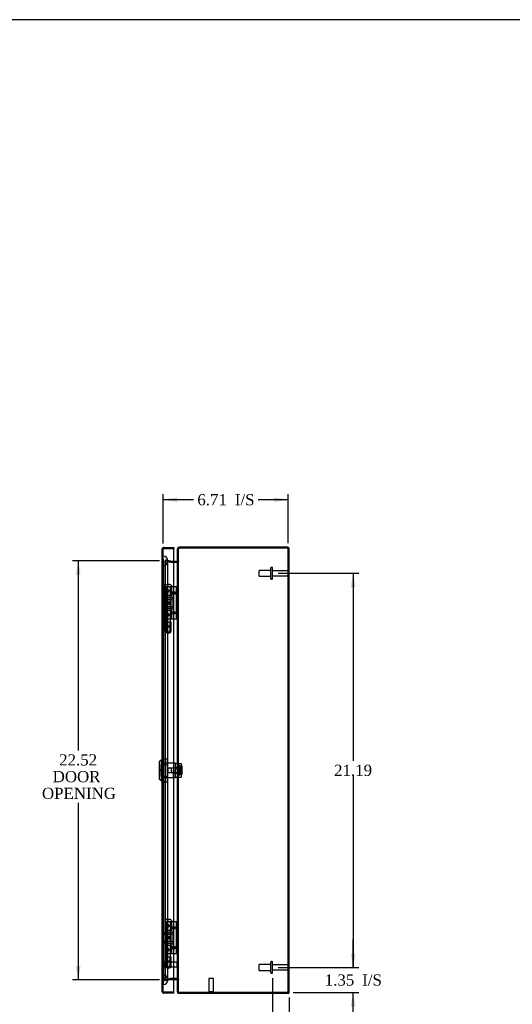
# Model space of a CAD drawing. Header units: inches. Extents: x 0 to 120, y -1 to 80.
# Tile 9 of 10: x 50 to 76, y 27 to 80. Entities that reach past the tile are written whole.
import ezdxf
from ezdxf.enums import TextEntityAlignment as Align
from ezdxf.lldxf.tags import DXFTag

# ---------------------------------------------------------------- set-up
doc = ezdxf.new("R2010")
doc.units = ezdxf.units.IN
doc.header["$MEASUREMENT"] = 0
for name, color, linetype in [('CAP02342', 7, 'Continuous'), ('COM55764-3', 7, 'Continuous'), ('COM55769-1', 7, 'Continuous'), ('COM70219', 7, 'Continuous'), ('Default', 7, 'Continuous'), ('HNG14573-1', 7, 'Continuous'), ('HNG14573-2', 7, 'Continuous'), ('LOK10000', 7, 'Continuous'), ('LOK10000CAM', 7, 'Continuous'), ('LOK10000NUT', 7, 'Continuous'), ('LOK10000SC', 7, 'Continuous'), ('PIN17645', 7, 'Continuous'), ('QLB20183', 7, 'Continuous'), ('STD21878', 7, 'Continuous'), ('STD26098', 7, 'Continuous')]:
    doc.layers.add(name, color=color, linetype=linetype)
doc.styles.add('SEACAD_Times_New_Roman', font='times.ttf')
tags = doc.linetypes.add('HIDDEN2', pattern=[0.1875, 0.125, -0.0625]).pattern_tags.tags
tags[6:7] = [DXFTag(74, 4), DXFTag(75, 0), DXFTag(340, '0'), DXFTag(46, 0.0), DXFTag(50, 0.0), DXFTag(44, 0.0), DXFTag(45, 0.0)]
tags[4:5] = [DXFTag(74, 4), DXFTag(75, 0), DXFTag(340, '0'), DXFTag(46, 0.0), DXFTag(50, 0.0), DXFTag(44, 0.0), DXFTag(45, 0.0)]
doc.dimstyles.new('HAMMOND_(STH_-_120x80)', dxfattribs={"dimtxt": 0.6, "dimasz": 0.75, "dimexe": 0.3, "dimexo": 0.3, "dimgap": 0.15, "dimtad": 0, "dimtih": 1, "dimtoh": 1, "dimzin": 0, "dimdsep": 46, "dimtxsty": 'SEACAD_Times_New_Roman', "dimblk1": '_SE_FILLED', "dimblk2": '_SE_FILLED', "dimsah": 1, "dimcen": 0.3, "dimadec": 0, "dimazin": 0, "dimtfac": 0.8, "dimtofl": 0, "dimtmove": 0, "dimatfit": 3, "dimfxl": 1, "dimtolj": 1, "dimtzin": 0, "dimarcsym": 0})

# ---------------------------------------------------------------- blocks, each defined once
blk = doc.blocks.new('SE3')
at = {"layer": 'CAP02342', "color": 7, "linetype": 'HIDDEN2'}
for p, q in [((57.637, 47.273), (57.929, 47.273)), ((57.637, 47.273), (57.637, 46.8)), ((57.697, 47.273), (57.697, 46.8)), ((57.869, 46.8), (57.869, 47.273)), ((57.929, 46.8), (57.929, 47.273)), ((57.776, 46.721), (57.79, 46.721)), ((57.776, 46.661), (57.79, 46.661)), ((57.637, 29.273), (57.929, 29.273)), ((57.637, 29.273), (57.637, 28.8)), ((57.697, 29.273), (57.697, 28.8)), ((57.869, 28.8), (57.869, 29.273)), ((57.929, 28.8), (57.929, 29.273)), ((57.776, 28.721), (57.79, 28.721)), ((57.776, 28.661), (57.79, 28.661))]:
    blk.add_line(p, q, dxfattribs=at)
for centre, radius, start, end in [((57.776, 46.8), 0.139, 180, 270), ((57.776, 46.8), 0.079, 180, 270), ((57.776, 46.8), 0.079, 270, 275.0835), ((57.776, 46.8), 0.139, 270, 272.8866), ((57.79, 46.8), 0.079, 264.9165, 270), ((57.79, 46.8), 0.139, 267.1134, 270), ((57.79, 46.8), 0.079, 270, 0), ((57.79, 46.8), 0.139, 270, 0), ((57.776, 28.8), 0.139, 180, 270), ((57.776, 28.8), 0.079, 180, 270), ((57.776, 28.8), 0.079, 270, 275.0835), ((57.776, 28.8), 0.139, 270, 272.8866), ((57.79, 28.8), 0.079, 264.9165, 270), ((57.79, 28.8), 0.139, 267.1134, 270), ((57.79, 28.8), 0.079, 270, 0), ((57.79, 28.8), 0.139, 270, 0)]:
    blk.add_arc(centre, radius, start, end, dxfattribs=at)
at = {"layer": 'COM55764-3', "color": 7, "linetype": 'Continuous'}
for p, q in [((57.451, 51.189), (57.451, 51.188)), ((57.451, 27.391), (57.451, 51.188)), ((57.451, 51.188), (57.451, 51.188)), ((57.451, 51.188), (57.451, 51.188)), ((57.493, 51.217), (57.465, 51.235)), ((57.537, 51.217), (57.465, 51.217)), ((57.537, 51.217), (57.493, 51.217)), ((57.537, 51.274), (58.076, 51.274)), ((57.537, 51.217), (57.537, 51.217)), ((57.537, 51.217), (58.076, 51.217)), ((58.076, 51.217), (57.537, 51.217)), ((58.076, 51.274), (58.076, 51.217)), ((58.076, 27.362), (58.076, 51.217)), ((57.451, 27.391), (57.451, 27.391)), ((57.451, 27.391), (57.451, 27.391)), ((57.451, 27.391), (57.451, 27.391)), ((57.537, 27.362), (57.465, 27.362)), ((57.493, 27.362), (57.465, 27.344)), ((57.493, 27.362), (57.537, 27.362)), ((57.537, 27.362), (58.076, 27.362)), ((57.537, 27.362), (57.537, 27.362)), ((58.076, 27.362), (57.537, 27.362)), ((58.076, 27.305), (57.537, 27.305)), ((58.076, 27.305), (58.076, 27.362))]:
    blk.add_line(p, q, dxfattribs=at)
at = {"layer": 'COM55764-3', "color": 7, "linetype": 'HIDDEN2'}
for p, q in [((57.451, 51.188), (57.508, 51.188)), ((57.508, 51.188), (57.451, 51.188)), ((57.508, 27.391), (57.508, 51.188)), ((57.537, 51.217), (57.537, 51.217)), ((57.508, 39.685), (57.451, 39.685)), ((57.508, 39.521), (57.451, 39.521)), ((57.508, 39.059), (57.451, 39.059)), ((57.508, 38.894), (57.451, 38.894)), ((57.451, 27.391), (57.508, 27.391)), ((57.508, 27.391), (57.451, 27.391)), ((57.537, 27.362), (57.537, 27.362))]:
    blk.add_line(p, q, dxfattribs=at)
at = {"layer": 'COM55764-3', "color": 7, "linetype": 'Continuous'}
for centre, radius, start, end in [((57.537, 51.188), 0.086, 146.6293, 179.7003), ((57.494, 51.185), 0.043, 131.8789, 175.4817), ((57.537, 51.188), 0.086, 179.8734, 180), ((57.537, 51.188), 0.086, 90, 146.6293), ((57.537, 27.391), 0.086, 180, 180.1266), ((57.494, 27.394), 0.043, 184.5183, 228.1211), ((57.537, 27.391), 0.086, 180.2997, 213.3707), ((57.537, 27.391), 0.086, 213.3707, 270)]:
    blk.add_arc(centre, radius, start, end, dxfattribs=at)
at = {"layer": 'COM55764-3', "color": 7, "linetype": 'HIDDEN2'}
for centre, start, end in [((57.537, 51.188), 90, 179.6244), ((57.537, 51.188), 90, 179.6244), ((57.537, 51.188), 179.6244, 180), ((57.537, 27.391), 180, 180.3756), ((57.537, 27.391), 180.3756, 270), ((57.537, 27.391), 180.3756, 270)]:
    blk.add_arc(centre, 0.029, start, end, dxfattribs=at)
for points, knots in [([(57.493, 51.217), (57.491, 51.213), (57.49, 51.209), (57.488, 51.203), (57.488, 51.201), (57.487, 51.198), (57.487, 51.197), (57.486, 51.194), (57.486, 51.193), (57.485, 51.191), (57.484, 51.191), (57.481, 51.19), (57.48, 51.189), (57.475, 51.189), (57.472, 51.189), (57.463, 51.189), (57.457, 51.189), (57.451, 51.189)], [0, 0, 0, 0, 0.25, 0.25, 0.375, 0.375, 0.4375, 0.4375, 0.5, 0.5, 0.5625, 0.5625, 0.625, 0.625, 0.75, 0.75, 1, 1, 1, 1]), ([(57.451, 51.188), (57.456, 51.188), (57.461, 51.188), (57.465, 51.189), (57.469, 51.189), (57.473, 51.189), (57.477, 51.189), (57.478, 51.189), (57.479, 51.189), (57.48, 51.189), (57.481, 51.19), (57.482, 51.19), (57.483, 51.19), (57.483, 51.19), (57.484, 51.191), (57.484, 51.191), (57.485, 51.191), (57.485, 51.192), (57.486, 51.192), (57.487, 51.194), (57.487, 51.197), (57.487, 51.199), (57.488, 51.202), (57.489, 51.205), (57.49, 51.208), (57.491, 51.211), (57.492, 51.214), (57.493, 51.217)], [0, 0, 0, 0, 0.19546, 0.19546, 0.19546, 0.354645, 0.354645, 0.354645, 0.405734, 0.405734, 0.405734, 0.443121, 0.443121, 0.443121, 0.470209, 0.470209, 0.470209, 0.503571, 0.503571, 0.503571, 0.628238, 0.628238, 0.628238, 0.813753, 0.813753, 0.813753, 1, 1, 1, 1]), ([(57.493, 27.362), (57.491, 27.366), (57.49, 27.37), (57.488, 27.377), (57.488, 27.379), (57.487, 27.382), (57.487, 27.383), (57.486, 27.385), (57.486, 27.386), (57.485, 27.388), (57.484, 27.389), (57.481, 27.39), (57.48, 27.39), (57.475, 27.39), (57.472, 27.391), (57.463, 27.391), (57.457, 27.391), (57.451, 27.391)], [0, 0, 0, 0, 0.25, 0.25, 0.375, 0.375, 0.4375, 0.4375, 0.5, 0.5, 0.5625, 0.5625, 0.625, 0.625, 0.75, 0.75, 1, 1, 1, 1]), ([(57.451, 27.391), (57.456, 27.391), (57.461, 27.391), (57.465, 27.39), (57.469, 27.39), (57.473, 27.39), (57.477, 27.39), (57.478, 27.39), (57.479, 27.39), (57.48, 27.39), (57.481, 27.389), (57.482, 27.389), (57.483, 27.389), (57.483, 27.389), (57.484, 27.388), (57.484, 27.388), (57.485, 27.388), (57.485, 27.387), (57.486, 27.387), (57.487, 27.385), (57.487, 27.382), (57.487, 27.38), (57.488, 27.377), (57.489, 27.374), (57.49, 27.371), (57.491, 27.368), (57.492, 27.365), (57.493, 27.362)], [0, 0, 0, 0, 0.19546, 0.19546, 0.19546, 0.354645, 0.354645, 0.354645, 0.405734, 0.405734, 0.405734, 0.443121, 0.443121, 0.443121, 0.470209, 0.470209, 0.470209, 0.503571, 0.503571, 0.503571, 0.628238, 0.628238, 0.628238, 0.813753, 0.813753, 0.813753, 1, 1, 1, 1])]:
    blk.add_open_spline(points, degree=3, knots=knots, dxfattribs=at)
at = {"layer": 'COM55769-1', "color": 7, "linetype": 'Continuous'}
for p, q in [((58.273, 51.19), (58.273, 51.203)), ((58.273, 51.203), (58.283, 51.203)), ((58.273, 27.389), (58.273, 51.19)), ((58.359, 51.289), (58.421, 51.289)), ((58.359, 51.289), (58.359, 51.232)), ((58.359, 51.232), (58.421, 51.232)), ((64.187, 51.289), (58.421, 51.289)), ((64.187, 51.232), (58.421, 51.232)), ((64.187, 51.232), (58.421, 51.232)), ((64.187, 51.289), (64.187, 51.232)), ((64.273, 27.375), (64.273, 51.203)), ((58.076, 50.54), (58.244, 50.54)), ((58.076, 50.483), (58.244, 50.483)), ((58.244, 50.472), (58.076, 50.472)), ((58.249, 50.472), (58.244, 50.472)), ((58.249, 50.541), (58.258, 50.489)), ((58.076, 28.106), (58.244, 28.106)), ((58.244, 28.095), (58.076, 28.095)), ((58.244, 28.106), (58.249, 28.106)), ((58.249, 28.038), (58.258, 28.089)), ((58.244, 28.038), (58.076, 28.038)), ((58.273, 27.375), (58.273, 27.39)), ((58.273, 27.375), (58.283, 27.375)), ((58.421, 27.346), (58.359, 27.346)), ((58.359, 27.289), (58.359, 27.346)), ((58.421, 27.289), (58.359, 27.289)), ((64.187, 27.346), (58.421, 27.346)), ((64.187, 27.346), (58.421, 27.346)), ((64.187, 27.289), (58.421, 27.289)), ((64.187, 27.289), (64.187, 27.346))]:
    blk.add_line(p, q, dxfattribs=at)
at = {"layer": 'COM55769-1', "color": 7, "linetype": 'HIDDEN2'}
for p, q in [((58.273, 51.19), (58.33, 51.19)), ((58.283, 51.203), (58.33, 51.203)), ((58.33, 51.19), (58.33, 51.203)), ((58.33, 27.389), (58.33, 51.19)), ((64.216, 27.375), (64.216, 51.203)), ((64.216, 51.203), (64.273, 51.203)), ((57.621, 50.606), (57.608, 50.551)), ((57.608, 50.551), (57.891, 50.485)), ((57.621, 50.542), (57.608, 50.542)), ((57.891, 50.477), (57.608, 50.542)), ((57.608, 28.036), (57.608, 50.542)), ((57.621, 50.606), (57.904, 50.541)), ((57.621, 28.036), (57.621, 50.542)), ((57.904, 50.477), (57.621, 50.542)), ((57.904, 50.541), (57.891, 50.485)), ((57.891, 50.485), (57.91, 50.483)), ((57.891, 50.477), (57.91, 50.473)), ((57.904, 50.477), (57.891, 50.477)), ((57.91, 50.473), (57.891, 50.477)), ((57.904, 50.541), (57.91, 50.54)), ((57.91, 50.473), (57.904, 50.477)), ((57.91, 50.54), (57.915, 50.54)), ((57.91, 50.54), (57.91, 50.483)), ((57.91, 50.483), (57.915, 50.483)), ((57.915, 50.472), (57.91, 50.473)), ((57.915, 50.54), (57.915, 50.483)), ((57.915, 50.54), (58.076, 50.54)), ((57.915, 50.483), (58.076, 50.483)), ((58.076, 50.472), (57.915, 50.472)), ((58.249, 50.472), (58.258, 50.472)), ((58.258, 50.489), (58.258, 50.484)), ((58.273, 50.569), (58.33, 50.569)), ((58.273, 50.541), (58.33, 50.541)), ((64.273, 50.789), (64.216, 50.789)), ((64.216, 50.289), (64.273, 50.289)), ((57.608, 28.036), (57.891, 28.101)), ((57.891, 28.093), (57.608, 28.028)), ((57.621, 28.036), (57.904, 28.101)), ((57.91, 28.105), (57.891, 28.101)), ((57.891, 28.101), (57.91, 28.105)), ((57.904, 28.101), (57.891, 28.101)), ((57.91, 28.095), (57.891, 28.093)), ((57.904, 28.037), (57.891, 28.093)), ((57.904, 28.101), (57.91, 28.105)), ((57.91, 28.105), (57.915, 28.106)), ((57.915, 28.095), (57.91, 28.095)), ((57.91, 28.038), (57.91, 28.095)), ((57.915, 28.106), (58.076, 28.106)), ((58.076, 28.095), (57.915, 28.095)), ((57.915, 28.038), (57.915, 28.095)), ((58.249, 28.106), (58.258, 28.106)), ((58.258, 28.089), (58.258, 28.094)), ((64.273, 28.289), (64.216, 28.289)), ((57.621, 28.036), (57.608, 28.036)), ((57.621, 27.972), (57.608, 28.028)), ((57.904, 28.037), (57.621, 27.972)), ((57.91, 28.038), (57.904, 28.037)), ((57.915, 28.038), (57.91, 28.038)), ((58.076, 28.038), (57.915, 28.038)), ((58.273, 28.037), (58.33, 28.037)), ((58.273, 28.009), (58.33, 28.009)), ((64.216, 27.789), (64.273, 27.789)), ((58.273, 27.389), (58.33, 27.389)), ((58.283, 27.375), (58.33, 27.375)), ((58.33, 27.375), (58.33, 27.39)), ((64.216, 27.375), (64.273, 27.375))]:
    blk.add_line(p, q, dxfattribs=at)
at = {"layer": 'COM55769-1', "color": 7, "linetype": 'Continuous'}
for centre, radius, start, end in [((58.359, 51.203), 0.086, 90, 180), ((58.359, 51.203), 0.029, 90, 142.6952), ((58.421, 50.982), 0.25, 90, 104.2222), ((64.187, 51.203), 0.086, 0, 90), ((64.187, 51.203), 0.029, 65.7173, 90), ((58.244, 50.569), 0.029, 270, 279.4109), ((58.244, 50.569), 0.086, 270, 279.4109), ((58.244, 50.569), 0.029, 279.4109, 0), ((58.142, 50.548), 0.131, 324.4437, 356.7209), ((58.244, 28.009), 0.086, 80.5891, 90), ((58.141, 28.029), 0.133, 3.4636, 35.3719), ((58.244, 28.009), 0.029, 80.5891, 90), ((58.244, 28.009), 0.029, 0, 80.5891), ((58.359, 27.375), 0.086, 180, 270), ((58.359, 27.375), 0.029, 217.3048, 270), ((58.421, 27.596), 0.25, 255.7778, 270), ((64.187, 27.375), 0.086, 270, 0), ((64.187, 27.375), 0.029, 270, 294.2825)]:
    blk.add_arc(centre, radius, start, end, dxfattribs=at)
at = {"layer": 'COM55769-1', "color": 7, "linetype": 'HIDDEN2'}
for centre, radius, start, end in [((58.359, 51.203), 0.029, 142.6952, 180), ((64.187, 51.203), 0.029, 0, 65.7173), ((58.244, 50.569), 0.086, 279.4109, 360), ((58.244, 28.009), 0.086, 0, 80.5891), ((58.359, 27.375), 0.029, 180, 217.3048), ((64.187, 27.375), 0.029, 294.2825, 0)]:
    blk.add_arc(centre, radius, start, end, dxfattribs=at)
at = {"layer": 'COM55769-1', "color": 7, "linetype": 'Continuous'}
for points, knots in [([(58.359, 51.224), (58.357, 51.224), (58.353, 51.223), (58.347, 51.222), (58.341, 51.221), (58.336, 51.22), (58.33, 51.219), (58.325, 51.218), (58.319, 51.217), (58.314, 51.216), (58.31, 51.214), (58.305, 51.213), (58.301, 51.212), (58.294, 51.209), (58.286, 51.206), (58.279, 51.201), (58.276, 51.197), (58.274, 51.193), (58.273, 51.191), (58.273, 51.19)], [0, 0, 0, 0, 0.043376, 0.086643, 0.129797, 0.172831, 0.21574, 0.258519, 0.301162, 0.343664, 0.386019, 0.428223, 0.47027, 0.512155, 0.636623, 0.759472, 0.840471, 0.920658, 1, 1, 1, 1]), ([(64.187, 51.232), (64.199, 51.23), (64.21, 51.227), (64.231, 51.222), (64.24, 51.22), (64.256, 51.215), (64.262, 51.213), (64.271, 51.208), (64.273, 51.206), (64.273, 51.203)], [0, 0, 0, 0, 0.25, 0.25, 0.5, 0.5, 0.75, 0.75, 1, 1, 1, 1]), ([(58.273, 27.389), (58.273, 27.388), (58.273, 27.387), (58.274, 27.384), (58.275, 27.382), (58.276, 27.38), (58.278, 27.378), (58.28, 27.377), (58.283, 27.375), (58.286, 27.373), (58.289, 27.371), (58.293, 27.37), (58.299, 27.367), (58.309, 27.364), (58.322, 27.361), (58.333, 27.358), (58.341, 27.357), (58.35, 27.355), (58.356, 27.354), (58.359, 27.354)], [0, 0, 0, 0, 0.043188, 0.086632, 0.130327, 0.174269, 0.21845, 0.262867, 0.307512, 0.352381, 0.397467, 0.442764, 0.488266, 0.614226, 0.74154, 0.805743, 0.870233, 0.934992, 1, 1, 1, 1]), ([(64.273, 27.375), (64.273, 27.373), (64.271, 27.37), (64.262, 27.365), (64.256, 27.363), (64.24, 27.358), (64.231, 27.356), (64.21, 27.351), (64.199, 27.349), (64.187, 27.346)], [0, 0, 0, 0, 0.25, 0.25, 0.5, 0.5, 0.75, 0.75, 1, 1, 1, 1])]:
    blk.add_open_spline(points, degree=3, knots=knots, dxfattribs=at)
at = {"layer": 'COM55769-1', "color": 7, "linetype": 'HIDDEN2'}
for points, knots in [([(58.359, 51.224), (58.355, 51.223), (58.351, 51.221), (58.344, 51.216), (58.341, 51.213), (58.336, 51.207), (58.334, 51.204), (58.331, 51.197), (58.33, 51.194), (58.33, 51.19)], [0, 0, 0, 0, 0.25, 0.25, 0.5, 0.5, 0.75, 0.75, 1, 1, 1, 1]), ([(64.187, 51.232), (64.195, 51.227), (64.202, 51.222), (64.213, 51.213), (64.216, 51.208), (64.216, 51.203)], [0, 0, 0, 0, 0.5, 0.5, 1, 1, 1, 1]), ([(58.33, 50.541), (58.33, 50.535), (58.328, 50.529), (58.322, 50.518), (58.316, 50.512), (58.303, 50.501), (58.296, 50.495), (58.278, 50.483), (58.268, 50.478), (58.258, 50.472)], [0, 0, 0, 0, 0.25, 0.25, 0.5, 0.5, 0.75, 0.75, 1, 1, 1, 1]), ([(58.258, 28.106), (58.268, 28.101), (58.278, 28.095), (58.296, 28.083), (58.303, 28.078), (58.316, 28.066), (58.322, 28.06), (58.328, 28.049), (58.33, 28.043), (58.33, 28.037)], [0, 0, 0, 0, 0.25, 0.25, 0.5, 0.5, 0.75, 0.75, 1, 1, 1, 1]), ([(58.33, 27.389), (58.33, 27.385), (58.331, 27.381), (58.334, 27.374), (58.336, 27.371), (58.341, 27.365), (58.344, 27.362), (58.351, 27.358), (58.355, 27.356), (58.359, 27.354)], [0, 0, 0, 0, 0.25, 0.25, 0.5, 0.5, 0.75, 0.75, 1, 1, 1, 1]), ([(64.216, 27.375), (64.216, 27.37), (64.213, 27.365), (64.202, 27.356), (64.195, 27.351), (64.187, 27.346)], [0, 0, 0, 0, 0.5, 0.5, 1, 1, 1, 1])]:
    blk.add_open_spline(points, degree=3, knots=knots, dxfattribs=at)
at = {"layer": 'COM70219', "color": 7, "linetype": 'HIDDEN2'}
for p, q in [((57.509, 50.3), (57.509, 50.799)), ((57.51, 50.799), (57.509, 50.799)), ((57.509, 50.301), (57.51, 50.301)), ((57.509, 28.278), (57.509, 50.3)), ((57.51, 50.3), (57.51, 50.799)), ((57.512, 50.55), (57.51, 50.799)), ((57.51, 50.301), (57.512, 50.55)), ((57.51, 28.278), (57.51, 50.3)), ((57.512, 50.3), (57.512, 50.55)), ((57.512, 28.278), (57.512, 50.3)), ((57.758, 50.3), (57.758, 50.55)), ((57.758, 28.278), (57.758, 50.3)), ((57.509, 27.779), (57.509, 28.278)), ((57.509, 28.277), (57.51, 28.277)), ((57.51, 27.779), (57.51, 28.278)), ((57.51, 28.277), (57.512, 28.028)), ((57.512, 28.028), (57.512, 28.278)), ((57.758, 28.028), (57.758, 28.278)), ((57.51, 27.779), (57.509, 27.779)), ((57.512, 28.028), (57.51, 27.779))]:
    blk.add_line(p, q, dxfattribs=at)
for centre, start, end in [((57.508, 50.55), 0, 90), ((57.508, 50.55), 270, 0), ((57.508, 28.028), 0, 90), ((57.508, 28.028), 270, 0)]:
    blk.add_arc(centre, 0.25, start, end, dxfattribs=at)
at = {"layer": 'HNG14573-1', "color": 7, "linetype": 'HIDDEN2'}
for p, q in [((57.722, 49.155), (57.605, 49.155)), ((57.605, 48.968), (57.605, 49.155)), ((57.605, 48.935), (57.605, 48.968)), ((57.605, 48.926), (57.605, 48.935)), ((57.605, 48.892), (57.605, 48.926)), ((57.605, 47.686), (57.605, 48.892)), ((57.662, 48.702), (57.605, 48.702)), ((57.662, 49.007), (57.662, 49.155)), ((57.662, 49.007), (57.662, 48.981)), ((57.662, 48.981), (57.662, 48.879)), ((57.662, 48.854), (57.662, 48.879)), ((57.662, 47.725), (57.662, 48.854)), ((57.662, 48.702), (57.67, 48.702)), ((57.67, 48.702), (57.67, 49.155)), ((57.67, 48.702), (57.961, 48.702)), ((57.706, 48.702), (57.706, 49.155)), ((57.898, 49.155), (57.722, 49.155)), ((57.722, 48.968), (57.797, 48.935)), ((57.797, 48.926), (57.722, 48.892)), ((57.791, 48.981), (57.734, 49.007)), ((57.791, 48.879), (57.734, 48.854)), ((57.917, 49.155), (57.898, 49.155)), ((57.904, 48.702), (57.904, 49.155)), ((58.195, 49.155), (57.917, 49.155)), ((57.961, 48.702), (57.961, 49.155)), ((58.273, 49.155), (58.195, 49.155)), ((58.216, 47.423), (58.216, 49.155)), ((57.662, 47.877), (57.605, 47.877)), ((57.605, 47.653), (57.605, 47.686)), ((57.605, 47.644), (57.605, 47.653)), ((57.605, 47.61), (57.605, 47.644)), ((57.67, 47.877), (57.662, 47.877)), ((57.662, 47.699), (57.662, 47.725)), ((57.662, 47.699), (57.662, 47.597)), ((57.67, 47.423), (57.67, 47.877)), ((57.961, 47.877), (57.67, 47.877)), ((57.706, 47.423), (57.706, 47.877)), ((57.722, 47.686), (57.797, 47.653)), ((57.797, 47.644), (57.722, 47.61)), ((57.734, 47.725), (57.791, 47.699)), ((57.904, 47.423), (57.904, 47.877)), ((57.961, 47.423), (57.961, 47.877)), ((57.605, 47.423), (57.605, 47.61)), ((57.722, 47.423), (57.605, 47.423)), ((57.662, 47.597), (57.662, 47.572)), ((57.662, 47.423), (57.662, 47.572)), ((57.898, 47.423), (57.722, 47.423)), ((57.734, 47.572), (57.791, 47.597)), ((57.917, 47.423), (57.898, 47.423)), ((58.195, 47.423), (57.917, 47.423)), ((58.273, 47.423), (58.195, 47.423)), ((57.722, 31.155), (57.605, 31.155)), ((57.605, 30.968), (57.605, 31.155)), ((57.605, 30.935), (57.605, 30.968)), ((57.605, 30.926), (57.605, 30.935)), ((57.605, 30.892), (57.605, 30.926)), ((57.605, 29.686), (57.605, 30.892)), ((57.662, 30.702), (57.605, 30.702)), ((57.662, 31.007), (57.662, 31.155)), ((57.662, 31.007), (57.662, 30.981)), ((57.662, 30.981), (57.662, 30.879)), ((57.662, 30.854), (57.662, 30.879)), ((57.662, 29.725), (57.662, 30.854)), ((57.662, 30.702), (57.67, 30.702)), ((57.67, 30.702), (57.67, 31.155)), ((57.67, 30.702), (57.961, 30.702)), ((57.706, 30.702), (57.706, 31.155)), ((57.898, 31.155), (57.722, 31.155)), ((57.722, 30.968), (57.797, 30.935)), ((57.797, 30.926), (57.722, 30.892)), ((57.791, 30.981), (57.734, 31.007)), ((57.791, 30.879), (57.734, 30.854)), ((57.917, 31.155), (57.898, 31.155)), ((57.904, 30.702), (57.904, 31.155)), ((58.195, 31.155), (57.917, 31.155)), ((57.961, 30.702), (57.961, 31.155)), ((58.273, 31.155), (58.195, 31.155)), ((58.216, 29.423), (58.216, 31.155)), ((57.662, 29.877), (57.605, 29.877)), ((57.605, 29.653), (57.605, 29.686)), ((57.605, 29.644), (57.605, 29.653)), ((57.605, 29.61), (57.605, 29.644)), ((57.67, 29.877), (57.662, 29.877)), ((57.662, 29.699), (57.662, 29.725)), ((57.662, 29.699), (57.662, 29.597)), ((57.67, 29.423), (57.67, 29.877)), ((57.961, 29.877), (57.67, 29.877)), ((57.706, 29.423), (57.706, 29.877)), ((57.722, 29.686), (57.797, 29.653)), ((57.797, 29.644), (57.722, 29.61)), ((57.734, 29.725), (57.791, 29.699)), ((57.904, 29.423), (57.904, 29.877)), ((57.961, 29.423), (57.961, 29.877)), ((57.605, 29.423), (57.605, 29.61)), ((57.722, 29.423), (57.605, 29.423)), ((57.662, 29.597), (57.662, 29.572)), ((57.662, 29.423), (57.662, 29.572)), ((57.898, 29.423), (57.722, 29.423)), ((57.734, 29.572), (57.791, 29.597)), ((57.917, 29.423), (57.898, 29.423)), ((58.195, 29.423), (57.917, 29.423)), ((58.273, 29.423), (58.195, 29.423))]:
    blk.add_line(p, q, dxfattribs=at)
for centre, radius in [((58.076, 48.82), 0.079), ((58.076, 48.82), 0.022), ((58.076, 47.758), 0.079), ((58.076, 47.758), 0.022), ((58.076, 30.82), 0.079), ((58.076, 30.82), 0.022), ((58.076, 29.758), 0.079), ((58.076, 29.758), 0.022)]:
    blk.add_circle(centre, radius, dxfattribs=at)
for centre, major_axis, ratio, start_param, end_param in [((57.755, 48.886), (0.147, -0.094), 0.323001, 2.000852, 3.344755), ((57.755, 48.974), (0.147, 0.094), 0.323001, 2.93843, 4.282333), ((57.755, 48.956), (0.0911, -0.0581), 0.323001, 2.000852, 3.344755), ((57.755, 48.905), (0.0911, 0.0581), 0.323001, 2.93843, 4.282333), ((57.735, 48.93), (-0.0978, 0), 0.638889, 2.181662, 4.101524), ((57.792, 48.93), (-0.00861, 0), 0.638889, 2.181662, 4.101524), ((57.755, 47.604), (0.147, -0.094), 0.323001, 2.000852, 3.344755), ((57.755, 47.674), (0.0911, -0.0581), 0.323001, 2.000852, 3.344755), ((57.735, 47.648), (-0.0978, 0), 0.638889, 2.181662, 4.101524), ((57.792, 47.648), (-0.00861, 0), 0.638889, 2.181662, 4.101524), ((57.755, 47.692), (0.147, 0.094), 0.323001, 2.93843, 4.282333), ((57.755, 47.623), (0.0911, 0.0581), 0.323001, 2.93843, 4.282333), ((57.755, 30.886), (0.147, -0.094), 0.323001, 2.000852, 3.344755), ((57.755, 30.974), (0.147, 0.094), 0.323001, 2.93843, 4.282333), ((57.755, 30.956), (0.0911, -0.0581), 0.323001, 2.000852, 3.344755), ((57.755, 30.905), (0.0911, 0.0581), 0.323001, 2.93843, 4.282333), ((57.735, 30.93), (-0.0978, 0), 0.638889, 2.181662, 4.101524), ((57.792, 30.93), (-0.00861, 0), 0.638889, 2.181662, 4.101524), ((57.755, 29.604), (0.147, -0.094), 0.323001, 2.000852, 3.344755), ((57.755, 29.674), (0.0911, -0.0581), 0.323001, 2.000852, 3.344755), ((57.735, 29.648), (-0.0978, 0), 0.638889, 2.181662, 4.101524), ((57.792, 29.648), (-0.00861, 0), 0.638889, 2.181662, 4.101524), ((57.755, 29.692), (0.147, 0.094), 0.323001, 2.93843, 4.282333), ((57.755, 29.623), (0.0911, 0.0581), 0.323001, 2.93843, 4.282333)]:
    blk.add_ellipse(centre, major_axis=major_axis, ratio=ratio, start_param=start_param, end_param=end_param, dxfattribs=at)
for centre, major_axis in [((57.806, 48.289), (0, 0.079)), ((57.81, 48.289), (0, -0.022)), ((57.806, 30.289), (0, 0.079)), ((57.81, 30.289), (0, -0.022))]:
    blk.add_ellipse(centre, major_axis=major_axis, ratio=0.97437, dxfattribs=at)
at = {"layer": 'HNG14573-2', "color": 7, "linetype": 'HIDDEN2'}
for p, q in [((57.556, 48.537), (57.556, 48.514)), ((57.584, 48.683), (57.982, 48.683)), ((57.584, 48.683), (57.584, 48.576)), ((57.584, 48.576), (57.982, 48.576)), ((57.584, 48.476), (57.982, 48.476)), ((57.584, 48.476), (57.584, 48.104)), ((57.663, 48.683), (57.663, 47.896)), ((57.903, 47.896), (57.903, 48.683)), ((57.982, 48.576), (57.982, 48.683)), ((57.982, 48.104), (57.982, 48.476)), ((58.011, 48.514), (58.011, 48.537)), ((57.556, 48.065), (57.556, 48.042)), ((57.584, 48.104), (57.982, 48.104)), ((57.584, 48.004), (57.982, 48.004)), ((57.584, 48.004), (57.584, 47.896)), ((57.584, 47.896), (57.982, 47.896)), ((57.982, 47.896), (57.982, 48.004)), ((58.011, 48.042), (58.011, 48.065)), ((57.556, 30.537), (57.556, 30.514)), ((57.584, 30.683), (57.982, 30.683)), ((57.584, 30.683), (57.584, 30.576)), ((57.584, 30.576), (57.982, 30.576)), ((57.584, 30.476), (57.982, 30.476)), ((57.584, 30.476), (57.584, 30.104)), ((57.663, 30.683), (57.663, 29.896)), ((57.903, 29.896), (57.903, 30.683)), ((57.982, 30.576), (57.982, 30.683)), ((57.982, 30.104), (57.982, 30.476)), ((58.011, 30.514), (58.011, 30.537)), ((57.556, 30.065), (57.556, 30.042)), ((57.584, 30.104), (57.982, 30.104)), ((57.584, 30.004), (57.982, 30.004)), ((57.584, 30.004), (57.584, 29.896)), ((57.584, 29.896), (57.982, 29.896)), ((57.982, 29.896), (57.982, 30.004)), ((58.011, 30.042), (58.011, 30.065))]:
    blk.add_line(p, q, dxfattribs=at)
for centre, start, end in [((57.596, 48.537), 106.7083, 180), ((57.596, 48.514), 180, 253.2917), ((57.971, 48.537), 0, 73.2917), ((57.971, 48.514), 286.7083, 0), ((57.596, 48.065), 106.7083, 180), ((57.596, 48.042), 180, 253.2917), ((57.971, 48.065), 0, 73.2917), ((57.971, 48.042), 286.7083, 0), ((57.596, 30.537), 106.7083, 180), ((57.596, 30.514), 180, 253.2917), ((57.971, 30.537), 0, 73.2917), ((57.971, 30.514), 286.7083, 0), ((57.596, 30.065), 106.7083, 180), ((57.596, 30.042), 180, 253.2917), ((57.971, 30.065), 0, 73.2917), ((57.971, 30.042), 286.7083, 0)]:
    blk.add_arc(centre, 0.04, start, end, dxfattribs=at)
at = {"layer": 'LOK10000', "color": 7, "linetype": 'Continuous'}
for p, q in [((57.391, 39.84), (57.291, 39.74)), ((57.291, 39.74), (57.291, 38.84)), ((57.391, 39.84), (57.391, 38.74)), ((57.451, 39.84), (57.391, 39.84)), ((57.291, 38.84), (57.391, 38.74)), ((57.391, 38.74), (57.451, 38.74))]:
    blk.add_line(p, q, dxfattribs=at)
at = {"layer": 'LOK10000', "color": 7, "linetype": 'HIDDEN2'}
for p, q in [((57.321, 39.602), (57.291, 39.602)), ((57.321, 38.977), (57.321, 39.602)), ((57.381, 39.32), (57.321, 39.32)), ((57.381, 39.26), (57.321, 39.26)), ((57.381, 39.32), (57.381, 39.26)), ((57.521, 39.685), (57.451, 39.685)), ((57.521, 39.521), (57.451, 39.521)), ((58.161, 39.682), (57.521, 39.682)), ((57.761, 39.406), (57.692, 39.29)), ((57.692, 39.29), (57.761, 39.174)), ((57.761, 39.406), (57.761, 39.174)), ((58.261, 39.406), (57.761, 39.406)), ((57.761, 39.174), (58.261, 39.174)), ((58.061, 38.897), (58.061, 39.29)), ((58.061, 39.29), (58.161, 39.29)), ((58.161, 39.682), (58.161, 39.665)), ((58.161, 39.456), (58.161, 39.29)), ((58.261, 39.447), (58.161, 39.447)), ((58.261, 39.447), (58.261, 39.132)), ((57.291, 38.977), (57.321, 38.977)), ((57.521, 39.059), (57.451, 39.059)), ((57.521, 38.894), (57.451, 38.894)), ((57.521, 38.897), (58.061, 38.897)), ((58.261, 39.132), (58.061, 39.132)), ((58.061, 38.897), (58.161, 38.897)), ((58.161, 38.897), (58.161, 38.915))]:
    blk.add_line(p, q, dxfattribs=at)
at = {"layer": 'LOK10000CAM', "color": 7, "linetype": 'HIDDEN2'}
for p, q in [((58.161, 39.665), (58.326, 39.665)), ((58.161, 39.456), (58.161, 39.665)), ((58.161, 39.447), (58.311, 39.447)), ((58.161, 38.915), (58.161, 39.29)), ((58.311, 38.915), (58.311, 39.665)), ((58.326, 39.54), (58.326, 39.665)), ((58.326, 39.665), (58.476, 39.665)), ((58.326, 39.04), (58.326, 39.54)), ((58.476, 39.665), (58.476, 39.54)), ((58.476, 39.04), (58.476, 39.54)), ((58.161, 39.132), (58.311, 39.132)), ((58.161, 38.915), (58.326, 38.915)), ((58.326, 38.915), (58.326, 39.04)), ((58.326, 38.915), (58.476, 38.915)), ((58.476, 39.04), (58.476, 38.915))]:
    blk.add_line(p, q, dxfattribs=at)
at = {"layer": 'LOK10000NUT', "color": 7, "linetype": 'HIDDEN2'}
for p, q in [((57.521, 39.596), (57.521, 39.902)), ((57.521, 39.902), (57.736, 39.902)), ((57.736, 39.596), (57.736, 39.902)), ((57.736, 39.682), (57.521, 39.682)), ((57.521, 38.984), (57.521, 39.596)), ((57.521, 39.596), (57.736, 39.596)), ((57.736, 38.984), (57.736, 39.596)), ((57.521, 38.678), (57.521, 38.984)), ((57.521, 38.984), (57.736, 38.984)), ((57.521, 38.897), (57.736, 38.897)), ((57.521, 38.678), (57.736, 38.678)), ((57.736, 38.678), (57.736, 38.984))]:
    blk.add_line(p, q, dxfattribs=at)
at = {"layer": 'LOK10000SC', "color": 7, "linetype": 'HIDDEN2'}
for p, q in [((57.936, 39.406), (57.936, 39.174)), ((58.311, 39.406), (57.936, 39.406)), ((57.936, 39.174), (58.311, 39.174)), ((58.381, 39.552), (58.311, 39.552)), ((58.381, 39.552), (58.381, 39.027)), ((58.518, 39.512), (58.381, 39.512)), ((58.518, 39.401), (58.381, 39.401)), ((58.518, 39.178), (58.381, 39.178)), ((58.518, 39.401), (58.518, 39.512)), ((58.518, 39.178), (58.518, 39.401)), ((58.518, 39.067), (58.518, 39.178)), ((58.311, 39.027), (58.381, 39.027)), ((58.518, 39.067), (58.381, 39.067))]:
    blk.add_line(p, q, dxfattribs=at)
at = {"layer": 'PIN17645', "color": 7, "linetype": 'HIDDEN2'}
for p, q in [((57.853, 49.274), (57.714, 49.274)), ((57.733, 49.272), (57.833, 49.272)), ((57.595, 49.155), (57.605, 49.155)), ((57.67, 48.702), (57.67, 47.877)), ((57.896, 47.055), (57.896, 49.155)), ((57.67, 47.423), (57.67, 47.055)), ((57.67, 47.055), (57.896, 47.055)), ((57.67, 47.055), (57.72, 47.005)), ((57.72, 47.005), (57.846, 47.005)), ((57.846, 47.005), (57.896, 47.055)), ((57.853, 31.274), (57.714, 31.274)), ((57.733, 31.272), (57.833, 31.272)), ((57.595, 31.155), (57.605, 31.155)), ((57.67, 30.702), (57.67, 29.877)), ((57.896, 29.055), (57.896, 31.155)), ((57.67, 29.423), (57.67, 29.055)), ((57.67, 29.055), (57.896, 29.055)), ((57.67, 29.055), (57.72, 29.005)), ((57.72, 29.005), (57.846, 29.005)), ((57.846, 29.005), (57.896, 29.055))]:
    blk.add_line(p, q, dxfattribs=at)
for centre, start, end in [((57.714, 49.155), 90, 180), ((57.714, 49.155), 80.5843, 90), ((57.853, 49.155), 90, 99.4157), ((57.853, 49.155), 0, 90), ((57.714, 31.155), 90, 180), ((57.714, 31.155), 80.5843, 90), ((57.853, 31.155), 90, 99.4157), ((57.853, 31.155), 0, 90)]:
    blk.add_arc(centre, 0.119, start, end, dxfattribs=at)
at = {"layer": 'QLB20183', "color": 7, "linetype": 'HIDDEN2'}
for p, q in [((57.538, 49.274), (57.508, 49.274)), ((57.538, 49.274), (57.538, 48.899)), ((57.538, 48.899), (57.538, 47.149)), ((57.555, 48.28), (57.536, 48.28)), ((57.555, 48.265), (57.536, 48.265)), ((57.555, 48.265), (57.536, 48.265)), ((57.555, 48.264), (57.536, 48.264)), ((57.555, 48.25), (57.536, 48.25)), ((57.536, 48.24), (57.555, 48.24)), ((57.536, 48.22), (57.555, 48.22)), ((57.536, 48.177), (57.555, 48.177)), ((57.555, 48.162), (57.536, 48.162)), ((57.553, 48.277), (57.538, 48.277)), ((57.553, 48.275), (57.538, 48.275)), ((57.553, 48.271), (57.538, 48.271)), ((57.553, 48.263), (57.538, 48.263)), ((57.553, 48.261), (57.538, 48.261)), ((57.553, 48.26), (57.538, 48.26)), ((57.553, 48.26), (57.538, 48.26)), ((57.553, 48.26), (57.538, 48.26)), ((57.553, 48.259), (57.538, 48.259)), ((57.553, 48.258), (57.538, 48.258)), ((57.553, 48.257), (57.538, 48.257)), ((57.553, 48.256), (57.538, 48.256)), ((57.553, 48.254), (57.538, 48.254)), ((57.553, 48.253), (57.538, 48.253)), ((57.553, 48.251), (57.538, 48.251)), ((57.553, 48.251), (57.538, 48.251)), ((57.553, 48.25), (57.538, 48.25)), ((57.553, 48.248), (57.538, 48.248)), ((57.553, 48.247), (57.538, 48.247)), ((57.553, 48.245), (57.538, 48.245)), ((57.553, 48.245), (57.538, 48.245)), ((57.553, 48.244), (57.538, 48.244)), ((57.553, 48.243), (57.538, 48.243)), ((57.553, 48.242), (57.538, 48.242)), ((57.553, 48.241), (57.538, 48.241)), ((57.553, 48.241), (57.538, 48.241)), ((57.538, 48.241), (57.553, 48.241)), ((57.553, 48.234), (57.538, 48.234)), ((57.553, 48.227), (57.538, 48.227)), ((57.553, 48.221), (57.538, 48.221)), ((57.553, 48.22), (57.538, 48.22)), ((57.553, 48.218), (57.538, 48.218)), ((57.553, 48.199), (57.538, 48.199)), ((57.553, 48.196), (57.538, 48.196)), ((57.553, 48.189), (57.538, 48.189)), ((57.553, 48.189), (57.538, 48.189)), ((57.553, 48.189), (57.538, 48.189)), ((57.553, 48.188), (57.538, 48.188)), ((57.553, 48.184), (57.538, 48.184)), ((57.553, 48.184), (57.538, 48.184)), ((57.553, 48.181), (57.538, 48.181)), ((57.553, 48.175), (57.538, 48.175)), ((57.553, 48.175), (57.538, 48.175)), ((57.553, 48.171), (57.538, 48.171)), ((57.553, 48.169), (57.538, 48.169)), ((57.553, 48.169), (57.538, 48.169)), ((57.553, 48.164), (57.538, 48.164)), ((57.553, 48.28), (57.553, 48.271)), ((57.553, 48.269), (57.553, 48.271)), ((57.553, 48.234), (57.553, 48.264)), ((57.553, 48.237), (57.553, 48.245)), ((57.553, 48.088), (57.553, 48.234)), ((57.555, 48.138), (57.536, 48.138)), ((57.555, 48.088), (57.536, 48.088)), ((57.555, 48.086), (57.536, 48.086)), ((57.536, 48.065), (57.555, 48.065)), ((57.536, 48.065), (57.555, 48.065)), ((57.536, 48.051), (57.555, 48.051)), ((57.555, 48.04), (57.536, 48.04)), ((57.555, 48.039), (57.536, 48.039)), ((57.536, 48.029), (57.555, 48.029)), ((57.555, 48.024), (57.536, 48.024)), ((57.536, 48.014), (57.555, 48.014)), ((57.553, 48.154), (57.538, 48.154)), ((57.553, 48.15), (57.538, 48.15)), ((57.553, 48.149), (57.538, 48.149)), ((57.553, 48.148), (57.538, 48.148)), ((57.553, 48.146), (57.538, 48.146)), ((57.553, 48.142), (57.538, 48.142)), ((57.553, 48.133), (57.538, 48.133)), ((57.553, 48.112), (57.538, 48.112)), ((57.553, 48.11), (57.538, 48.11)), ((57.553, 48.092), (57.538, 48.092)), ((57.553, 48.091), (57.538, 48.091)), ((57.553, 48.09), (57.538, 48.09)), ((57.553, 48.089), (57.538, 48.089)), ((57.553, 48.088), (57.538, 48.088)), ((57.553, 48.086), (57.538, 48.086)), ((57.553, 48.085), (57.538, 48.085)), ((57.553, 48.085), (57.538, 48.085)), ((57.553, 48.084), (57.538, 48.084)), ((57.553, 48.082), (57.538, 48.082)), ((57.553, 48.081), (57.538, 48.081)), ((57.553, 48.078), (57.538, 48.078)), ((57.553, 48.077), (57.538, 48.077)), ((57.553, 48.075), (57.538, 48.075)), ((57.553, 48.072), (57.538, 48.072)), ((57.553, 48.072), (57.538, 48.072)), ((57.553, 48.071), (57.538, 48.071)), ((57.553, 48.07), (57.538, 48.07)), ((57.553, 48.07), (57.538, 48.07)), ((57.553, 48.069), (57.538, 48.069)), ((57.553, 48.064), (57.538, 48.064)), ((57.553, 48.059), (57.538, 48.059)), ((57.553, 48.058), (57.538, 48.058)), ((57.553, 48.056), (57.538, 48.056)), ((57.553, 48.056), (57.538, 48.056)), ((57.553, 48.052), (57.538, 48.052)), ((57.553, 48.05), (57.538, 48.05)), ((57.553, 48.037), (57.538, 48.037)), ((57.553, 48.036), (57.538, 48.036)), ((57.553, 48.033), (57.538, 48.033)), ((57.553, 48.029), (57.538, 48.029)), ((57.553, 48.028), (57.538, 48.028)), ((57.553, 48.022), (57.538, 48.022)), ((57.553, 48.019), (57.538, 48.019)), ((57.553, 48.017), (57.538, 48.017)), ((57.553, 48.016), (57.538, 48.016)), ((57.538, 48.015), (57.553, 48.015)), ((57.553, 48.052), (57.553, 48.088)), ((57.553, 48.029), (57.553, 48.052)), ((57.553, 48.017), (57.553, 48.029)), ((57.538, 47.149), (57.538, 46.774)), ((57.538, 46.774), (57.508, 46.774))]:
    blk.add_line(p, q, dxfattribs=at)
at = {"layer": 'STD21878', "color": 7, "linetype": 'HIDDEN2'}
for p, q in [((57.54, 29.003), (57.508, 29.003)), ((57.508, 28.722), (57.54, 28.722)), ((57.54, 28.722), (57.54, 29.003)), ((58.258, 28.987), (57.54, 28.987)), ((57.54, 28.737), (58.258, 28.737)), ((58.258, 28.737), (58.258, 28.987)), ((60.205, 28.096), (59.955, 28.096)), ((59.955, 28.096), (59.955, 27.377)), ((60.205, 27.377), (60.205, 28.096)), ((60.221, 27.377), (59.94, 27.377)), ((59.94, 27.377), (59.94, 27.346)), ((60.221, 27.346), (60.221, 27.377))]:
    blk.add_line(p, q, dxfattribs=at)
at = {"layer": 'STD21878', "color": 7, "linetype": 'Continuous'}
for p, q in [((59.94, 27.346), (59.94, 27.346)), ((60.221, 27.346), (60.221, 27.346))]:
    blk.add_line(p, q, dxfattribs=at)
at = {"layer": 'STD26098', "color": 7, "linetype": 'HIDDEN2'}
for p, q in [((62.654, 49.727), (62.654, 50.039)), ((63.279, 50.039), (62.654, 50.039)), ((63.279, 49.601), (63.279, 50.166)), ((63.349, 50.196), (63.309, 50.196)), ((63.379, 49.601), (63.379, 50.166)), ((64.156, 50.018), (63.379, 50.018)), ((63.379, 49.748), (64.156, 49.748)), ((62.654, 49.727), (63.279, 49.727)), ((63.309, 49.571), (63.349, 49.571)), ((62.654, 28.539), (62.654, 28.851)), ((63.279, 28.851), (62.654, 28.851)), ((63.279, 28.413), (63.279, 28.978)), ((63.349, 29.008), (63.309, 29.008)), ((63.379, 28.413), (63.379, 28.978)), ((64.156, 28.83), (63.379, 28.83)), ((62.654, 28.539), (63.279, 28.539)), ((63.309, 28.383), (63.349, 28.383)), ((63.379, 28.56), (64.156, 28.56))]:
    blk.add_line(p, q, dxfattribs=at)
for centre, radius, start, end in [((63.309, 50.166), 0.03, 90, 180), ((63.349, 50.166), 0.03, 0, 90), ((64.156, 49.958), 0.06, 0, 90), ((64.156, 49.808), 0.06, 270, 0), ((63.309, 49.601), 0.03, 180, 270), ((63.349, 49.601), 0.03, 270, 0), ((63.309, 28.978), 0.03, 90, 180), ((63.349, 28.978), 0.03, 0, 90), ((64.156, 28.77), 0.06, 0, 90), ((64.156, 28.62), 0.06, 270, 0), ((63.309, 28.413), 0.03, 180, 270), ((63.349, 28.413), 0.03, 270, 0)]:
    blk.add_arc(centre, radius, start, end, dxfattribs=at)
blk = doc.blocks.new('DMBLK4831')
at = {"layer": 'Default', "linetype": 'Continuous'}
for points in [[(67.827, 29.445), (67.577, 29.445), (67.702, 28.695)], [(67.827, 26.596), (67.702, 27.346), (67.577, 26.596)]]:
    blk.add_hatch(color=7, dxfattribs=at).paths.add_polyline_path(points)
at = {"layer": 'Default', "color": 7, "linetype": 'Continuous'}
for p, q in [((67.702, 28.695), (67.702, 30.195)), ((63.679, 28.695), (68.002, 28.695)), ((64.487, 27.346), (68.002, 27.346)), ((67.702, 25.846), (67.702, 27.346))]:
    blk.add_line(p, q, dxfattribs=at)
at = {"layer": 'Default', "color": 7, "linetype": 'Continuous', "style": 'SEACAD_Times_New_Roman'}
for s, p in [('1.35', (66.176, 28.321)), ('I/S', (68.189, 28.321))]:
    blk.add_text(s, height=0.6, dxfattribs=at).set_placement(p, align=Align.TOP_LEFT)
blk = doc.blocks.new('_SE_FILLED')
at = {"color": 0}
blk.add_line((0, 0), (-1, 0), dxfattribs=at)
blk.add_solid([(0, 0), (-1, -0.1665), (-1, 0.1665), (0, 0)], dxfattribs=at)
blk = doc.blocks.new('DMBLK4832')
at = {"layer": 'Default', "linetype": 'Continuous'}
for points in [[(58.258, 53.961), (57.508, 53.836), (58.258, 53.711)], [(63.466, 53.961), (63.466, 53.711), (64.216, 53.836)]]:
    blk.add_hatch(color=7, dxfattribs=at).paths.add_polyline_path(points)
at = {"layer": 'Default', "color": 7, "linetype": 'Continuous'}
for p, q in [((57.508, 51.488), (57.508, 54.136)), ((64.216, 51.503), (64.216, 54.136)), ((59.127, 53.836), (57.508, 53.836)), ((64.216, 53.836), (62.597, 53.836))]:
    blk.add_line(p, q, dxfattribs=at)
at = {"layer": 'Default', "color": 7, "linetype": 'Continuous', "style": 'SEACAD_Times_New_Roman'}
for s, p in [('6.71', (59.337, 54.136)), ('I/S', (61.35, 54.136))]:
    blk.add_text(s, height=0.6, dxfattribs=at).set_placement(p, align=Align.TOP_LEFT)
blk = doc.blocks.new('DMBLK4836')
at = {"layer": 'Default', "linetype": 'Continuous'}
for points in [[(52.816, 49.801), (53.066, 49.801), (52.941, 50.551)], [(52.816, 28.778), (52.941, 28.028), (53.066, 28.778)]]:
    blk.add_hatch(color=7, dxfattribs=at).paths.add_polyline_path(points)
at = {"layer": 'Default', "color": 7, "linetype": 'Continuous'}
for p, q in [((57.308, 50.551), (52.641, 50.551)), ((52.941, 50.551), (52.941, 40.362)), ((52.941, 37.542), (52.941, 28.028)), ((57.308, 28.028), (52.641, 28.028))]:
    blk.add_line(p, q, dxfattribs=at)
at = {"layer": 'Default', "color": 7, "linetype": 'Continuous', "style": 'SEACAD_Times_New_Roman'}
for s, p in [('22.52', (51.917, 40.152)), ('DOOR ', (51.569, 39.252)), ('OPENING', (50.993, 38.352))]:
    blk.add_text(s, height=0.6, dxfattribs=at).set_placement(p, align=Align.TOP_LEFT)
blk = doc.blocks.new('DMBLK4841')
at = {"layer": 'Default', "linetype": 'Continuous'}
for points in [[(67.827, 49.133), (67.702, 49.883), (67.577, 49.133)], [(67.827, 29.445), (67.577, 29.445), (67.702, 28.695)]]:
    blk.add_hatch(color=7, dxfattribs=at).paths.add_polyline_path(points)
at = {"layer": 'Default', "color": 7, "linetype": 'Continuous'}
for p, q in [((63.679, 49.883), (68.002, 49.883)), ((67.702, 49.883), (67.702, 39.799)), ((67.702, 38.989), (67.702, 28.695)), ((63.679, 28.695), (68.002, 28.695))]:
    blk.add_line(p, q, dxfattribs=at)
at = {"layer": 'Default', "color": 7, "linetype": 'Continuous', "style": 'SEACAD_Times_New_Roman'}
blk.add_text('21.19', height=0.6, dxfattribs=at).set_placement((66.678, 39.589), align=Align.TOP_LEFT)
blk = doc.blocks.new('DMBLK4849')
at = {"layer": 'Default', "linetype": 'Continuous'}
for points in [[(62.629, 25.424), (63.379, 25.549), (62.629, 25.674)], [(65.023, 25.424), (65.023, 25.674), (64.273, 25.549)]]:
    blk.add_hatch(color=7, dxfattribs=at).paths.add_polyline_path(points)
at = {"layer": 'Default', "color": 7, "linetype": 'Continuous'}
for p, q in [((63.379, 28.113), (63.379, 25.249)), ((64.273, 27.075), (64.273, 25.249)), ((63.379, 25.549), (61.879, 25.549)), ((64.987, 25.549), (64.273, 25.549)), ((64.987, 25.549), (65.287, 25.549))]:
    blk.add_line(p, q, dxfattribs=at)
at = {"layer": 'Default', "color": 7, "linetype": 'Continuous', "style": 'SEACAD_Times_New_Roman'}
blk.add_text('0.89', height=0.6, dxfattribs=at).set_placement((65.497, 25.849), align=Align.TOP_LEFT)
blk = doc.blocks.new('BORDER')
at = {"layer": 'Default', "color": 7, "linetype": 'Continuous'}
blk.add_line((0, 27.86), (-41.86, 27.86), dxfattribs=at)

msp = doc.modelspace()

# ---------------------------------------------------------------- block references
at = {"layer": 'Default', "color": 7, "xscale": 2.85, "yscale": 2.85, "zscale": 2.85}
msp.add_blockref('BORDER', (119.744, 0.233), dxfattribs=at)
at = {"layer": 'Default'}
msp.add_blockref('SE3', (0, 0), dxfattribs=at)

# ---------------------------------------------------------------- dimensions: what is measured, and where the dimension line sits
at = {"layer": 'Default', "color": 7, "linetype": 'Continuous'}
for base, p1, p2, angle, text, picture, middle, dimtype in [((64.216, 53.836), (64.216, 51.203), (57.508, 51.188), 180.1281, '\\A1;<> I/S', 'DMBLK4832', (60.862, 53.836), 161), ((52.941, 50.551), (57.608, 50.551), (57.608, 28.028), 270, '\\A1;<>\\PDOOR \\XOPENING', 'DMBLK4836', (52.941, 39.852), 161), ((67.702, 49.883), (63.379, 49.883), (63.379, 28.695), 270, '\\A1;<>', 'DMBLK4841', (67.702, 39.289), 161), ((67.702, 28.695), (64.187, 27.346), (63.379, 28.695), 90, '\\A1;<> I/S', 'DMBLK4831', (67.702, 28.021), 160)]:
    dim = msp.add_linear_dim(base=base, p1=p1, p2=p2, angle=angle, text=text, dimstyle='HAMMOND_(STH_-_120x80)', dxfattribs=at)
    dim.commit()
    dim.dimension.update_dxf_attribs({"geometry": picture, "text_midpoint": middle, "dimtype": dimtype})
dim = msp.add_linear_dim(base=(63.379, 25.549), p1=(64.273, 27.375), p2=(63.379, 28.978), text='\\A1;<>', dimstyle='HAMMOND_(STH_-_120x80)', override={"dimtmove": 1}, dxfattribs=at)
dim.commit()
dim.dimension.update_dxf_attribs({"geometry": 'DMBLK4849', "text_midpoint": (65.287, 25.549), "dimtype": 160})

doc.saveas('drawing.dxf')
